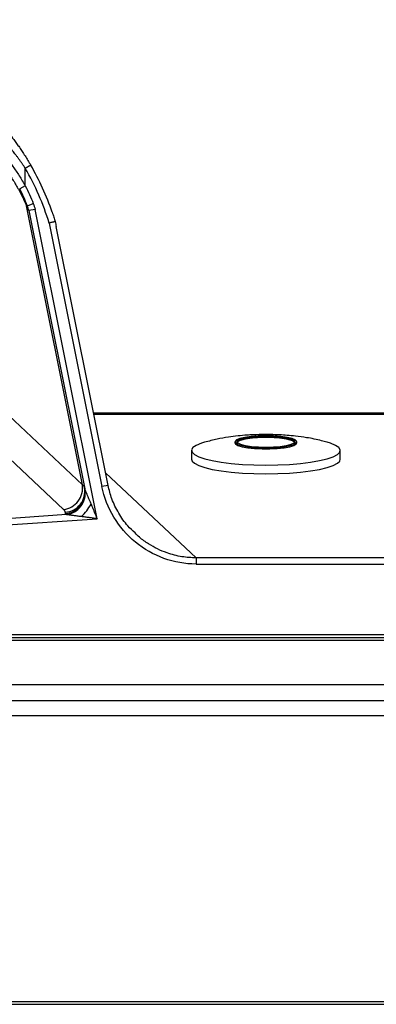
# Model space of a CAD drawing. Header units: millimetres. Extents: x 32 to 1440, y 32 to 1048.
# Tile 9 of 30: x 322 to 390, y 431 to 619. Entities that reach past the tile are written whole.
import ezdxf

# ---------------------------------------------------------------- set-up
doc = ezdxf.new("R2010")
doc.units = ezdxf.units.MM
doc.header["$LTSCALE"] = 5
doc.layers.add('DIMENSIONS', color=140, linetype='Continuous', lineweight=25)
doc.styles.add('SLDTEXTSTYLE0', font='TXT', dxfattribs={"width": 0.7})
doc.dimstyles.new('SLDDIMSTYLE0', dxfattribs={"dimtxt": 10.790039, "dimasz": 16.51, "dimexe": 0, "dimexo": 0.0625, "dimgap": 2.69751, "dimtad": 0, "dimtih": 1, "dimtoh": 1, "dimrnd": 1e-09, "dimzin": 4, "dimdsep": 46, "dimtxsty": 'SLDTEXTSTYLE0', "dimsah": 1, "dimcen": 0.09, "dimadec": 0, "dimazin": 1, "dimtfac": 1, "dimtofl": 0, "dimtmove": 0, "dimatfit": 3, "dimfxl": 0, "dimfrac": 2, "dimtolj": 1, "dimtzin": 12, "dimarcsym": 0})

# ---------------------------------------------------------------- blocks, each defined once
blk = doc.blocks.new('_D')
at = {"layer": 'DIMENSIONS'}
for p, q in [((221.06, 575.39), (221.06, 674.1)), ((661.06, 575.39), (661.06, 674.1)), ((221.06, 658.23), (404.63, 658.23)), ((419.25, 658.23), (415.62, 658.23)), ((415.62, 658.23), (415.62, 641.08)), ((460.29, 658.23), (463.91, 658.23)), ((463.91, 658.23), (463.91, 641.08)), ((661.06, 658.23), (474.91, 658.23)), ((415.62, 641.08), (419.25, 641.08)), ((463.91, 641.08), (460.29, 641.08))]:
    blk.add_line(p, q, dxfattribs=at)
for points in [[(221.06, 658.23), (237.57, 655.69), (237.57, 660.77)], [(661.06, 658.23), (644.55, 660.77), (644.55, 655.69)]]:
    blk.add_solid(points, dxfattribs=at)
at = {"layer": 'DIMENSIONS', "char_height": 10.583, "attachment_point": 1, "style": 'SLDTEXTSTYLE0'}
for s, insert in [('440.0', (419.25, 674.29)), ('17.32', (419.25, 654.72))]:
    blk.add_mtext(s, dxfattribs=dict(at, insert=insert))
blk = doc.blocks.new('_D_1')
at = {"layer": 'DIMENSIONS'}
for p, q in [((196.06, 533.76), (196.06, 721.48)), ((686.06, 533.76), (686.06, 721.48)), ((196.06, 705.6), (404.63, 705.6)), ((419.25, 705.6), (415.62, 705.6)), ((415.62, 705.6), (415.62, 688.45)), ((460.29, 705.6), (463.91, 705.6)), ((463.91, 705.6), (463.91, 688.45)), ((686.06, 705.6), (474.91, 705.6)), ((415.62, 688.45), (419.25, 688.45)), ((463.91, 688.45), (460.29, 688.45))]:
    blk.add_line(p, q, dxfattribs=at)
for points in [[(196.06, 705.6), (212.57, 703.06), (212.57, 708.14)], [(686.06, 705.6), (669.55, 708.14), (669.55, 703.06)]]:
    blk.add_solid(points, dxfattribs=at)
at = {"layer": 'DIMENSIONS', "char_height": 10.583, "attachment_point": 1, "style": 'SLDTEXTSTYLE0'}
for s, insert in [('490.0', (419.25, 721.66)), ('19.29', (419.25, 702.1))]:
    blk.add_mtext(s, dxfattribs=dict(at, insert=insert))

msp = doc.modelspace()

# ---------------------------------------------------------------- linework, layer by layer
for p, q in [((323.686322, 590.94421), (322.649088, 590.340765)), ((322.649088, 586.981233), (322.649088, 590.340765)), ((322.649088, 586.981233), (321.576694, 586.442744)), ((333.541186, 529.936315), (322.858527, 583.217079)), ((323.061665, 583.173071), (324.172798, 583.626264)), ((324.510963, 582.503595), (323.334379, 582.267693)), ((323.334379, 582.267693), (333.982286, 529.16026)), ((336.344497, 523.482738), (324.510963, 582.503595)), ((327.190551, 579.888462), (337.273836, 529.597129)), ((338.450421, 529.833032), (328.537725, 579.273528)), ((333.541186, 529.936315), (305.375853, 556.437809)), ((329.947288, 525.259378), (301.781955, 551.760872)), ((546.427126, 543.602631), (335.68965, 543.602631)), ((335.728586, 543.408438), (546.38819, 543.408438)), ((362.658388, 538.154726), (362.658388, 537.95861)), ((374.458388, 537.95861), (374.458388, 538.154726)), ((354.358388, 536.487739), (354.358388, 534.820752)), ((382.758388, 534.820752), (382.758388, 536.487739)), ((355.228703, 515.993603), (337.969113, 532.2336)), ((338.450421, 529.833032), (337.273836, 529.597129)), ((330.333494, 524.472317), (330.285867, 524.709864)), ((330.49597, 524.249494), (297.825166, 521.962173)), ((297.907113, 520.791692), (336.344497, 523.482738)), ((526.888073, 515.993603), (355.228703, 515.993603)), ((355.228703, 515.993603), (355.228703, 514.816906)), ((355.228703, 514.816906), (526.888073, 514.816906)), ((584.209663, 501.30067), (297.907113, 501.30067)), ((297.907113, 500.80067), (584.209663, 500.80067)), ((297.907113, 500.30067), (584.209663, 500.30067)), ((584.209663, 491.80067), (297.907113, 491.80067)), ((297.907113, 488.80067), (584.209663, 488.80067)), ((297.907113, 485.905369), (584.209663, 485.905369)), ((584.209663, 431.283221), (297.907113, 431.283221)), ((297.907113, 430.80067), (584.209663, 430.80067))]:
    msp.add_line(p, q)
at = {"flags": 128}
for points in [[(368.558388, 539.311811), (367.091118, 539.275459), (365.716041, 539.168687), (364.51956, 538.998205), (363.576853, 538.774723), (362.947155, 538.512285), (362.67003, 538.22738), (362.762893, 537.93791), (363.219908, 537.662063), (364.01236, 537.417172), (365.090455, 537.218624), (366.386453, 537.078895), (367.818922, 537.006765), (369.297854, 537.006765), (370.730323, 537.078895), (372.026321, 537.218624), (373.104416, 537.417172), (373.896868, 537.662063), (374.353883, 537.93791), (374.446746, 538.22738), (374.169621, 538.512285), (373.539923, 538.774723), (372.597216, 538.998205), (371.400735, 539.168687), (370.025658, 539.275459), (368.558388, 539.311811)], [(356.85253, 538.064162), (356.260827, 537.880163), (355.281157, 537.47526), (354.645361, 537.04478), (354.369904, 536.599873), (354.461922, 536.152062), (354.919031, 535.712945), (355.729392, 535.293895), (356.872017, 534.905764), (358.317313, 534.558606), (360.027848, 534.261411), (361.959319, 534.021877), (364.061703, 533.846208), (366.280548, 533.738953), (368.558388, 533.70289)], [(362.658388, 537.95861), (362.762893, 537.741794), (363.219908, 537.465947), (364.01236, 537.221056), (365.090455, 537.022508), (366.386453, 536.882779), (367.818922, 536.810649), (369.297854, 536.810649), (370.730323, 536.882779), (372.026321, 537.022508), (373.104416, 537.221056), (373.896868, 537.465947), (374.353883, 537.741794), (374.458388, 537.95861)], [(368.558388, 539.233365), (369.981893, 539.196611), (371.308388, 539.088854), (372.447475, 538.917439), (373.321528, 538.694045), (373.87098, 538.433898), (374.058388, 538.154726), (373.87098, 537.875554), (373.321528, 537.615407), (372.447475, 537.392013), (371.308388, 537.220597), (369.981893, 537.112841), (368.558388, 537.076087), (367.134883, 537.112841), (365.808388, 537.220597), (364.669301, 537.392013), (363.795248, 537.615407), (363.245796, 537.875554), (363.058388, 538.154726), (363.245796, 538.433898), (363.795248, 538.694045), (364.669301, 538.917439), (365.808388, 539.088854), (367.134883, 539.196611), (368.558388, 539.233365)], [(368.558388, 539.037248), (367.134883, 539.000495), (365.808388, 538.892738), (364.669301, 538.721323), (363.795248, 538.497929), (363.245796, 538.237782), (363.081162, 538.056668)], [(374.035614, 538.056668), (373.87098, 538.237782), (373.321528, 538.497929), (372.447475, 538.721323), (371.308388, 538.892738), (369.981893, 539.000495), (368.558388, 539.037248)], [(368.558388, 533.70289), (370.836228, 533.738953), (373.055074, 533.846208), (375.157457, 534.021877), (377.088928, 534.261411), (378.799463, 534.558606), (380.244759, 534.905764), (381.387384, 535.293895), (382.197745, 535.712945), (382.654854, 536.152062), (382.746872, 536.599873), (382.471415, 537.04478), (381.835619, 537.47526), (380.855949, 537.880163), (380.253102, 538.06734)], [(354.358388, 534.820752), (354.461922, 534.485075), (354.919031, 534.045958), (355.729392, 533.626907), (356.872017, 533.238777), (358.317313, 532.891619), (360.027848, 532.594424), (361.959319, 532.35489), (364.061703, 532.179221), (366.280548, 532.071966), (368.558388, 532.035902)], [(368.558388, 532.035902), (370.836228, 532.071966), (373.055074, 532.179221), (375.157457, 532.35489), (377.088928, 532.594424), (378.799463, 532.891619), (380.244759, 533.238777), (381.387384, 533.626907), (382.197745, 534.045958), (382.654854, 534.485075), (382.758388, 534.820752)]]:
    msp.add_lwpolyline(points, dxfattribs=at)
for centre, radius, start, end in [((280.468242, 565.80067), 50, 18.8664443, 30.19011178), ((280.468242, 565.80067), 46, 22.18886784, 26.66291893), ((319.733019, 583.001307), 3.132947, 3.94919057, 23.56193542), ((318.431945, 581.284767), 5, 11.33733741, 22.18886784), ((329.482017, 529.336204), 4.10329, 276.51076654, 8.40973966), ((330.033722, 528.67008), 3.968235, 273.64307548, 10.56716439), ((330.081349, 528.432533), 3.968235, 273.64307548, 10.56716439), ((329.964181, 528.348328), 4.133188, 277.39234349, 7.94980289), ((325.660296, 531.630445), 10.949219, 314.87069626, 330.47144977)]:
    msp.add_arc(centre, radius, start, end)
for points, knots in [([(300.489312, 604.853264), (300.677318, 604.777369), (301.05132, 604.62639), (301.611707, 604.387919), (302.167826, 604.142148), (302.719845, 603.888159), (303.267719, 603.626194), (303.81146, 603.35619), (304.351065, 603.078164), (304.886535, 602.79211), (305.41787, 602.49803), (305.945069, 602.195924), (306.468133, 601.88579), (306.987061, 601.567638), (308.406506, 600.668184), (310.64813, 599.080514), (313.238732, 596.835828), (315.18503, 594.865549), (316.525186, 593.367949), (317.787861, 591.810086), (318.794178, 590.436469), (319.557883, 589.305806), (320.093939, 588.469075), (320.609545, 587.619585), (321.037663, 586.874081), (321.381302, 586.247868), (321.644122, 585.753018), (321.90009, 585.25471), (322.149193, 584.753122), (322.39148, 584.247593), (322.626787, 583.740441), (322.782245, 583.389354), (322.858527, 583.217079)], [0, 0, 0, 0, 0.0279026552, 0.0555069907, 0.0828133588, 0.1098221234, 0.1365336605, 0.1629483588, 0.1890666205, 0.2148888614, 0.2404155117, 0.2656470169, 0.2905838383, 0.3152264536, 0.3395753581, 0.4919972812, 0.6286761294, 0.6909373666, 0.7488723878, 0.802140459, 0.8509721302, 0.8735057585, 0.894929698, 0.9152584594, 0.9345090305, 0.9448773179, 0.9548996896, 0.9645806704, 0.9739252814, 0.9829391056, 0.9916283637, 1, 1, 1, 1]), ([(316.991019, 599.948683), (317.048641, 599.886875), (317.164462, 599.762639), (317.342447, 599.569224), (317.524434, 599.369466), (317.71059, 599.162833), (317.90074, 598.949367), (318.094797, 598.728954), (318.292644, 598.501522), (318.494175, 598.266977), (318.915173, 597.770767), (319.573842, 596.968291), (320.336757, 595.983092), (320.987208, 595.100595), (321.520475, 594.348993), (322.060004, 593.557633), (322.603472, 592.725359), (323.150527, 591.852287), (323.505731, 591.250279), (323.686322, 590.94421)], [0, 0, 0, 0, 0.0265340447, 0.0533343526, 0.0804229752, 0.1078212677, 0.13554987, 0.1636286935, 0.1920769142, 0.2209129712, 0.2501545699, 0.3721962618, 0.5009188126, 0.5773452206, 0.6563121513, 0.737949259, 0.8223738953, 0.909692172, 1, 1, 1, 1]), ([(322.649088, 590.340765), (322.548585, 590.491714), (322.348831, 590.791732), (322.044805, 591.234552), (321.740293, 591.668465), (321.435134, 592.093171), (321.129748, 592.508748), (320.824411, 592.915177), (320.519448, 593.312462), (320.215175, 593.700602), (319.911921, 594.079597), (319.61002, 594.449448), (319.309807, 594.810154), (318.955213, 595.22824), (318.547608, 595.697564), (318.089278, 596.210664), (317.640451, 596.699766), (317.202484, 597.164874), (316.776767, 597.605951), (316.364567, 598.023129), (315.967584, 598.41592), (315.585919, 598.786085), (315.34351, 599.015465), (315.223388, 599.129131)], [0, 0, 0, 0, 0.0445049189, 0.0884551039, 0.1318566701, 0.1747159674, 0.2170395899, 0.258834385, 0.3001074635, 0.3408662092, 0.381118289, 0.4208716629, 0.4601345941, 0.4989156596, 0.5592412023, 0.6183019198, 0.676137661, 0.7327908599, 0.7883066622, 0.8427330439, 0.8961209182, 0.9485242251, 1, 1, 1, 1]), ([(315.223388, 596.739097), (315.284803, 596.676645), (315.40819, 596.551174), (315.597903, 596.35567), (315.791765, 596.153802), (315.989871, 595.945091), (316.191938, 595.729669), (316.397786, 595.507499), (316.607209, 595.278591), (316.820006, 595.042943), (317.035978, 594.800555), (317.254926, 594.551428), (317.476653, 594.295562), (317.700963, 594.032956), (317.927661, 593.763611), (318.156555, 593.487526), (318.387453, 593.204702), (318.620167, 592.915139), (318.854513, 592.618836), (319.213604, 592.157312), (319.697106, 591.517381), (320.29962, 590.683222), (320.899609, 589.812048), (321.493814, 588.90357), (322.081913, 587.958992), (322.458604, 587.30961), (322.649088, 586.981233)], [0, 0, 0, 0, 0.0255224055, 0.051276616, 0.0772712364, 0.1035146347, 0.1300149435, 0.156780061, 0.1838176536, 0.211135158, 0.2387397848, 0.2666385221, 0.2948381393, 0.3233451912, 0.3521660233, 0.3813067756, 0.4107733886, 0.4405716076, 0.4707069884, 0.5011849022, 0.5798312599, 0.660178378, 0.7423010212, 0.8262692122, 0.9121484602, 1, 1, 1, 1]), ([(327.781963, 581.968826), (327.835225, 581.810312), (327.939334, 581.50047), (328.082335, 581.042431), (328.213446, 580.602953), (328.294111, 580.315029), (328.33353, 580.174329)], [0, 0, 0, 0, 0.2675355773, 0.5229424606, 0.7668761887, 1, 1, 1, 1]), ([(328.333547, 580.174334), (328.32559, 580.172343), (328.309513, 580.168322), (328.272635, 580.159086), (328.225846, 580.147382), (328.168081, 580.132946), (328.099596, 580.115846), (328.020474, 580.096087), (327.923493, 580.071876), (327.79875, 580.040576), (327.634018, 579.999274), (327.427186, 579.94762), (327.272872, 579.909042), (327.190551, 579.888462)], [0, 0, 0, 0, 0.0672794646, 0.135924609, 0.2059365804, 0.2773164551, 0.3500652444, 0.4241838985, 0.4996733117, 0.5957123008, 0.7111266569, 0.8458969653, 1, 1, 1, 1]), ([(368.558388, 539.541763), (367.695318, 539.530554), (366.490942, 539.514914), (364.721856, 539.408969), (363.194687, 539.278605), (361.290794, 539.03645), (359.17369, 538.673955), (357.678887, 538.278292), (356.893883, 538.070507)], [0, 0, 0, 0, 0.2145148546, 0.2993456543, 0.445215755, 0.6028708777, 0.7914454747, 1, 1, 1, 1]), ([(380.203713, 538.052499), (379.865914, 538.15608), (378.589181, 538.547575), (376.588095, 538.918508), (374.390473, 539.228526), (372.670402, 539.389755), (371.073364, 539.490801), (369.718875, 539.536233), (368.840583, 539.540418), (368.558388, 539.541763)], [0, 0, 0, 0, 0.0904164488, 0.3417350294, 0.5266477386, 0.6617914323, 0.7812488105, 0.9297154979, 1, 1, 1, 1]), ([(363.058388, 537.95861), (363.058388, 538.244674), (363.63788, 538.519044), (365.700722, 538.923601), (367.099739, 539.037248), (368.558388, 539.037248)], [0, 0, 0, 0, 0.5, 0.5, 1, 1, 1, 1]), ([(368.558388, 539.037248), (370.017037, 539.037248), (371.416054, 538.923601), (373.478896, 538.519044), (374.058388, 538.244674), (374.058388, 537.95861)], [0, 0, 0, 0, 0.5, 0.5, 1, 1, 1, 1]), ([(333.982286, 529.16026), (333.990996, 529.122332), (334.009336, 529.04247), (334.041014, 528.962147), (334.057648, 528.919971)], [0, 0, 0, 0, 0.4749154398, 1, 1, 1, 1]), ([(334.057648, 528.919971), (334.065567, 528.901125), (334.082358, 528.861163), (334.11157, 528.791523), (334.14534, 528.711052), (334.183971, 528.619058), (334.227402, 528.515737), (334.275674, 528.401009), (334.328786, 528.274888), (334.386731, 528.137353), (334.468881, 527.942524), (334.580457, 527.677135), (334.74316, 527.290023), (334.947493, 526.804176), (335.10365, 526.432955), (335.187323, 526.234044)], [0, 0, 0, 0, 0.0265877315, 0.0563772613, 0.0895396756, 0.126198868, 0.1664464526, 0.2103515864, 0.2579674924, 0.3093358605, 0.3644898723, 0.4744576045, 0.6010196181, 0.7862152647, 1, 1, 1, 1]), ([(355.228703, 514.816906), (353.160032, 514.816906), (351.077209, 515.185332), (347.137206, 516.613924), (345.28123, 517.67372), (342.024598, 520.354539), (340.624782, 521.974871), (338.453562, 525.576962), (337.682756, 527.557605), (337.273836, 529.597129)], [0, 0, 0, 0, 0.25, 0.25, 0.5, 0.5, 0.75, 0.75, 1, 1, 1, 1]), ([(343.591912, 520.749944), (343.120912, 521.186472), (341.909845, 522.3089), (340.409395, 524.518321), (339.113114, 527.127468), (338.65116, 528.965501), (338.433952, 529.82973)], [0, 0, 0, 0, 0.1811275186, 0.4657276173, 0.7487895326, 1, 1, 1, 1]), ([(335.187323, 526.234044), (335.242822, 526.102046), (335.360239, 525.822786), (335.546487, 525.379912), (335.759759, 524.873206), (336.027544, 524.235545), (336.227317, 523.761055), (336.344497, 523.482738)], [0, 0, 0, 0, 0.1444676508, 0.305641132, 0.4835291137, 0.6970584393, 1, 1, 1, 1]), ([(330.285867, 524.709864), (330.279552, 524.736889), (330.266928, 524.790917), (330.236359, 524.871015), (330.19727, 524.950355), (330.148884, 525.028879), (330.091209, 525.106582), (330.024995, 525.183547), (329.973207, 525.234084), (329.947288, 525.259378)], [0, 0, 0, 0, 0.14281165, 0.2855068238, 0.428164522, 0.5708638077, 0.7136836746, 0.856702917, 1, 1, 1, 1]), ([(330.49597, 524.249494), (330.478332, 524.263704), (330.44312, 524.292075), (330.40179, 524.335875), (330.369269, 524.380472), (330.345521, 524.425899), (330.337505, 524.456836), (330.333494, 524.472317)], [0, 0, 0, 0, 0.2007291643, 0.4007504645, 0.6004064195, 0.8000414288, 1, 1, 1, 1]), ([(333.38507, 523.870726), (333.239212, 523.889858), (332.960219, 523.926454), (332.562358, 523.978606), (332.194051, 524.026895), (331.85806, 524.070811), (331.558851, 524.109988), (331.302821, 524.143844), (331.083677, 524.172695), (330.893725, 524.197621), (330.733519, 524.218549), (330.600909, 524.235793), (330.528902, 524.245194), (330.49597, 524.249494)], [0, 0, 0, 0, 0.1457040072, 0.278698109, 0.3990118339, 0.5165983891, 0.6189577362, 0.7044514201, 0.7808816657, 0.8483879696, 0.9071733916, 0.9575465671, 1, 1, 1, 1]), ([(336.344497, 523.482738), (336.183754, 523.503846), (335.884356, 523.543162), (335.468499, 523.597799), (335.118993, 523.643504), (334.650943, 523.704685), (334.079651, 523.77978), (333.60428, 523.842023), (333.38507, 523.870726)], [0, 0, 0, 0, 0.16264375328, 0.30293856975, 0.42088451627, 0.5164818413, 0.77703402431, 1, 1, 1, 1]), ([(355.228703, 515.993603), (354.330033, 516.03902), (352.448281, 516.13412), (349.986619, 516.798141), (347.871272, 517.673085), (346.105211, 518.675687), (344.635887, 519.674405), (343.860411, 520.473327), (343.591912, 520.749944)], [0, 0, 0, 0, 0.2090572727, 0.4377511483, 0.5891481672, 0.7411258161, 0.9103678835, 1, 1, 1, 1])]:
    msp.add_open_spline(points, degree=3, knots=knots)
for points in [[(327.190551, 579.888462), (326.090152, 583.537945), (324.565917, 587.046015), (322.649088, 590.340765)], [(322.649088, 586.981233), (323.201365, 585.881379), (323.708001, 584.765848), (324.172798, 583.626264)], [(324.172798, 583.626264), (324.320732, 583.263561), (324.433958, 582.887664), (324.510963, 582.503595)], [(328.333538, 580.174314), (328.412432, 579.862714), (328.482552, 579.548699), (328.54604, 579.232058)], [(333.541186, 529.936315), (333.764936, 529.767457), (333.896701, 529.587123), (333.934658, 529.397807)]]:
    msp.add_open_spline(points, degree=3)

# ---------------------------------------------------------------- dimensions: what is measured, and where the dimension line sits
at = {"layer": 'DIMENSIONS'}
for base, p1, p2, picture, middle in [((686.058388, 705.602198), (196.058388, 527.408438), (686.058388, 527.408438), '_D_1', (439.766933, 705.602198)), ((221.058388, 658.22991), (661.058388, 569.04067), (221.058388, 569.04067), '_D', (439.766933, 658.22991))]:
    dim = msp.add_linear_dim(base=base, p1=p1, p2=p2, dimstyle='SLDDIMSTYLE0', dxfattribs=at)
    dim.commit()
    dim.dimension.update_dxf_attribs({"geometry": picture, "text_midpoint": middle, "dimtype": 160})

doc.saveas('drawing.dxf')
